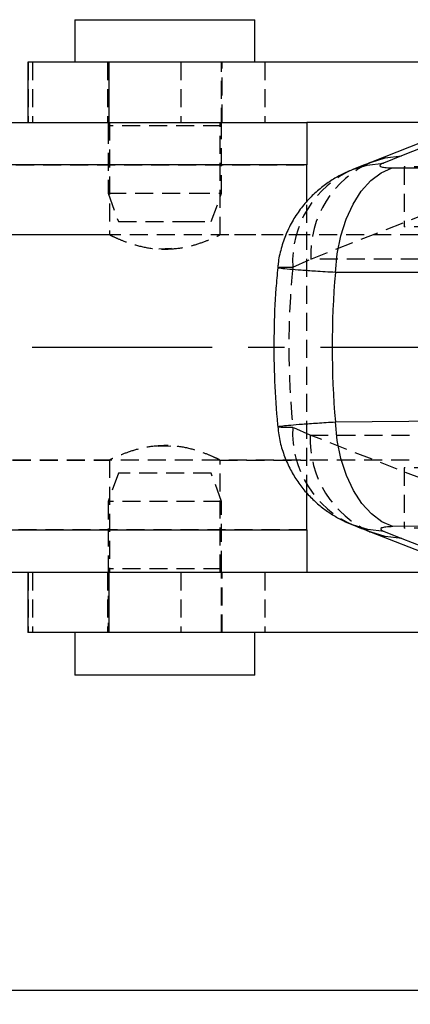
# Model space of a CAD drawing. Extents: x 27 to 407, y 33 to 283.
# Tile 3 of 20: x 151 to 178, y 33 to 102. Entities that reach past the tile are written whole.
import ezdxf

# ---------------------------------------------------------------- set-up
doc = ezdxf.new("R2010")
doc.units = 0
doc.linetypes.add('CENTERX2', pattern=[20.32, 12.7, -2.54, 2.54, -2.54])
doc.linetypes.add('HIDDEN', pattern=[1.905, 1.27, -0.635])
doc.layers.get('0').update_dxf_attribs({"linetype": 'CONTINUOUS'})
doc.styles.add('SLDTEXTSTYLE0', font='TXT', dxfattribs={"width": 0.75})
doc.dimstyles.new('SLDDIMSTYLE4', dxfattribs={"dimtxt": 3.5, "dimasz": 3.302, "dimexe": 0, "dimexo": 0.0625, "dimgap": 0.875, "dimtad": 1, "dimdec": 0, "dimrnd": 1e-09, "dimzin": 12, "dimtxsty": 'SLDTEXTSTYLE0', "dimsah": 1, "dimcen": 0.09, "dimazin": 3, "dimtfac": 1, "dimtofl": 0, "dimtmove": 0, "dimatfit": 3, "dimtolj": 1, "dimtzin": 12})

# ---------------------------------------------------------------- blocks, each defined once
blk = doc.blocks.new('_D_4')
at = {"color": 179, "linetype": 'CONTINUOUS'}
for p, q in [((51.637, 71.334), (51.637, 32.917)), ((226.616, 58.146), (226.616, 32.917)), ((51.637, 33.917), (226.616, 33.917))]:
    blk.add_line(p, q, dxfattribs=at)
for points in [[(51.637, 33.917), (54.939, 33.409), (54.939, 34.425)], [(226.616, 33.917), (223.314, 34.425), (223.314, 33.409)]]:
    blk.add_solid(points, dxfattribs=at)
at = {"color": 179, "linetype": 'CONTINUOUS', "insert": (135.125, 38.429, -51.888), "char_height": 3.5, "attachment_point": 1, "style": 'SLDTEXTSTYLE0'}
blk.add_mtext('175', dxfattribs=at)

msp = doc.modelspace()

# ---------------------------------------------------------------- linework, layer by layer
at = {"color": 7, "linetype": 'CONTINUOUS'}
for p, q in [((154.4224, 102.3964), (154.4224, 99.3964)), ((154.4224, 102.3964), (163.783, 102.3964)), ((163.783, 102.3964), (167.1225, 102.3964)), ((167.1225, 99.3964), (167.1225, 102.3964)), ((151.1266, 99.3964), (151.1266, 95.1464)), ((156.8343, 99.3964), (151.1266, 99.3964)), ((156.8343, 99.3964), (156.8343, 95.1464)), ((218.2264, 99.3964), (156.8343, 99.3964)), ((185.3172, 95.8834), (177.4519, 92.7826)), ((146.4724, 95.1464), (170.7724, 95.1464)), ((182.446, 95.1464), (170.7724, 95.1464)), ((170.7724, 95.1464), (170.7724, 92.1464)), ((177.4519, 92.7826), (176.179, 92.2801)), ((170.7724, 92.1464), (146.4724, 92.1464)), ((170.7724, 89.5463), (170.7724, 92.1464)), ((176.8029, 91.9473), (187.2619, 91.945)), ((170.7724, 66.3964), (170.7724, 69.0164)), ((146.4724, 66.3964), (170.7724, 66.3964)), ((170.7724, 66.3964), (170.7724, 63.3964)), ((175.3249, 66.2294), (183.2284, 63.1329)), ((176.2317, 66.2815), (177.467, 65.7969)), ((177.467, 65.7969), (185.3729, 62.7011)), ((170.7724, 63.3964), (146.4724, 63.3964)), ((151.1266, 63.3964), (151.1266, 59.1464)), ((156.8343, 63.3964), (156.8343, 59.1464)), ((182.5559, 63.3964), (170.7724, 63.3964)), ((156.8343, 59.1464), (151.1266, 59.1464)), ((154.4224, 59.1464), (154.4224, 56.1464)), ((218.2264, 59.1464), (156.8343, 59.1464)), ((167.1225, 56.1464), (167.1225, 59.1464)), ((167.1225, 56.1464), (154.4224, 56.1464))]:
    msp.add_line(p, q, dxfattribs=at)
at = {"color": 7, "linetype": 'HIDDEN'}
for p, q in [((151.1337, 99.3964), (151.1337, 95.1464)), ((151.4405, 99.3964), (151.4405, 95.1464)), ((156.7224, 99.3964), (156.7224, 95.1464)), ((156.7724, 99.3964), (156.7724, 94.8964)), ((161.8912, 99.3964), (161.8912, 95.1464)), ((164.7724, 94.8964), (164.7724, 99.3964)), ((164.8224, 95.1464), (164.8224, 99.3964)), ((167.8115, 99.3964), (167.8115, 95.1464)), ((156.7724, 94.8964), (156.7724, 90.1464)), ((164.7517, 94.8964), (156.7725, 94.8964)), ((156.8724, 95.1464), (156.8724, 87.1967)), ((164.6724, 87.2058), (164.6724, 95.1464)), ((164.7724, 90.1464), (164.7724, 94.8964)), ((146.4724, 92.1464), (170.7724, 92.1464)), ((185.3424, 92.0214), (177.6372, 92.0214)), ((177.6372, 92.0214), (177.6372, 87.7714)), ((156.7724, 90.1464), (162.6689, 90.1464)), ((156.7724, 90.1464), (157.5004, 88.1464)), ((162.6689, 90.1464), (164.7724, 90.1464)), ((164.0445, 88.1464), (164.7724, 90.1464)), ((170.7724, 69.0164), (170.7724, 89.5463)), ((171.063, 85.5013), (178.9267, 88.602)), ((157.5004, 88.1464), (162.3238, 88.1464)), ((162.3238, 88.1464), (164.0445, 88.1464)), ((185.3424, 87.7714), (177.6372, 87.7714)), ((156.9232, 87.2214), (121.4725, 87.2214)), ((182.4372, 87.2089), (121.4725, 87.2089)), ((170.7724, 87.2214), (164.64, 87.2214)), ((161.245, 86.2397), (160.3584, 86.2131)), ((169.7858, 84.9342), (171.063, 85.5013)), ((178.6831, 85.5013), (171.063, 85.5013)), ((171.0261, 73.0811), (169.7877, 73.6278)), ((178.9263, 69.9858), (171.0261, 73.0811)), ((171.0261, 73.0811), (178.6831, 73.0811)), ((160.2999, 72.3032), (161.1865, 72.3298)), ((121.4725, 71.3339), (182.4754, 71.3339)), ((121.4725, 71.3214), (156.9049, 71.3214)), ((156.8724, 71.3371), (156.8724, 63.3964)), ((164.6217, 71.3214), (170.7724, 71.3214)), ((164.6724, 63.3964), (164.6724, 71.3462)), ((157.5004, 70.3964), (156.7724, 68.3964)), ((164.0445, 70.3964), (157.5004, 70.3964)), ((164.7724, 68.3964), (164.0445, 70.3964)), ((185.3424, 70.7714), (177.6372, 70.7714)), ((177.6372, 70.7714), (177.6372, 66.5214)), ((164.7724, 68.3964), (156.7724, 68.3964)), ((156.7724, 68.3964), (156.7724, 63.6464)), ((164.7724, 63.6464), (164.7724, 68.3964)), ((170.7724, 66.3964), (146.4724, 66.3964)), ((185.3424, 66.5214), (177.6372, 66.5214)), ((151.1337, 63.3964), (151.1337, 59.1464)), ((151.4405, 63.3964), (151.4405, 59.1464)), ((156.7224, 63.3964), (156.7224, 59.1464)), ((156.7724, 63.6464), (156.7724, 59.1464)), ((164.7724, 63.6464), (156.7959, 63.6464)), ((161.8912, 63.3964), (161.8912, 59.1464)), ((164.7724, 59.1464), (164.7724, 63.6464)), ((164.8224, 59.1464), (164.8224, 63.3964)), ((167.8115, 63.3964), (167.8115, 59.1464))]:
    msp.add_line(p, q, dxfattribs=at)
at = {"color": 179, "linetype": 'CENTERX2'}
msp.add_line((184.4372, 79.2714), (52.6372, 79.2714), dxfattribs=at)
at = {"color": 7, "linetype": 'CONTINUOUS', "flags": 128}
for points in [[(183.212, 95.4484), (181.4823, 94.7665), (175.3473, 92.3472)], [(172.7923, 84.5586), (172.918, 85.8775), (173.1723, 87.1445), (173.5484, 88.3253), (174.0362, 89.3881), (174.6225, 90.304), (175.2913, 91.0485), (176.0248, 91.6012), (176.8029, 91.9473)], [(183.2498, 84.5555), (177.9789, 84.5571), (172.7923, 84.5586)], [(172.7931, 74.0145), (177.9773, 74.0628), (183.2504, 74.1118)], [(176.8541, 66.624), (176.0721, 66.968), (175.3337, 67.5194), (174.659, 68.2632), (174.0661, 69.1794), (173.5712, 70.2429), (173.1877, 71.4251), (172.9259, 72.6937), (172.7931, 74.0145)], [(187.3168, 66.7086), (182.041, 66.666), (176.8541, 66.624)]]:
    msp.add_lwpolyline(points, dxfattribs=at)
at = {"color": 8, "linetype": 'CONTINUOUS', "flags": 128}
for points in [[(175.349, 92.348), (176.3057, 92.6391), (177.4519, 92.7826)], [(174.0692, 91.8426), (175.0259, 92.1348), (176.179, 92.2801)], [(176.2317, 66.2815), (175.0722, 66.4193), (174.0779, 66.7191)], [(177.467, 65.7969), (176.314, 65.933), (175.327, 66.2286)]]:
    msp.add_lwpolyline(points, dxfattribs=at)
at = {"color": 7, "linetype": 'HIDDEN'}
for centre, radius, start, end in [((176.8935, 85.3093), 7.1176, 113.378843, 183.020948), ((178.1595, 85.8238), 7.1038, 113.305228, 182.601963), ((176.8981, 73.2568), 7.1201, 177.012603, 246.665507), ((178.125, 72.7607), 7.1062, 177.415877, 246.812312)]:
    msp.add_arc(centre, radius, start, end, dxfattribs=at)
msp.add_ellipse((255.5912, 79.2912), major_axis=(86.0757, 0), ratio=0.8277942, start_param=3.0623132, end_param=3.2211596, dxfattribs=at)
at = {"color": 7, "linetype": 'CONTINUOUS'}
msp.add_ellipse((255.5912, 79.2912), major_axis=(83.026, 0), ratio=0.8582009, start_param=3.0675999, end_param=3.2157163, dxfattribs=at)
for points, knots in [([(174.0698, 91.8406), (173.8264, 91.7388), (173.3181, 91.5262), (172.5547, 91.0952), (171.7887, 90.556), (171.0539, 89.8991), (170.3766, 89.1276), (169.7858, 88.2508), (169.302, 87.287), (168.9572, 86.2566), (168.7698, 85.4503), (168.7463, 84.991), (168.7414, 84.8959)], [0, 0, 0, 0, 0.0889486, 0.1857301, 0.2874355, 0.3938023, 0.5045642, 0.6187391, 0.7346516, 0.851619, 0.9692781, 1, 1, 1, 1]), ([(175.3476, 92.3474), (175.1607, 92.2737), (174.7334, 92.1053), (174.3085, 91.9369), (174.0695, 91.8421)], [0, 0, 0, 0, 0.43750056, 1, 1, 1, 1]), ([(176.179, 92.2801), (176.1759, 92.2788), (176.061, 92.2332), (175.9103, 92.1452), (175.9366, 92.0537), (176.1292, 91.9873), (176.4093, 91.9526), (176.699, 91.9487), (176.8029, 91.9473)], [0, 0, 0, 0, 0.0066595, 0.2518146, 0.4971828, 0.631988, 0.8679794, 1, 1, 1, 1]), ([(168.7311, 84.8972), (168.6867, 84.412), (168.5486, 82.9027), (168.4431, 80.3598), (168.4675, 77.2752), (168.5978, 75.0434), (168.7134, 73.8426), (168.7305, 73.6647)], [0, 0, 0, 0, 0.1299564, 0.4042161, 0.6782384, 0.9523337, 1, 1, 1, 1]), ([(168.748, 73.6664), (168.7622, 73.4804), (168.804, 72.9374), (169.0261, 72.0702), (169.3865, 71.0952), (169.8564, 70.2045), (170.4089, 69.4038), (171.0287, 68.6975), (171.6981, 68.0871), (172.4013, 67.5693), (173.1187, 67.1491), (173.6828, 66.8724), (174.0006, 66.7545), (174.0808, 66.7247)], [0, 0, 0, 0, 0.0601235, 0.1755105, 0.2871274, 0.3951467, 0.4996598, 0.6007193, 0.6983707, 0.792724, 0.8841491, 0.9707499, 1, 1, 1, 1]), ([(174.0848, 66.7165), (174.3736, 66.6028), (174.7862, 66.4403), (175.2022, 66.2779), (175.327, 66.2292)], [0, 0, 0, 0, 0.7000041, 1, 1, 1, 1]), ([(176.8541, 66.624), (176.6721, 66.6187), (176.4892, 66.6134), (176.2202, 66.5819), (176.0482, 66.5431), (175.9561, 66.4546), (176.033, 66.3663), (176.1862, 66.3009), (176.2317, 66.2815)], [0, 0, 0, 0, 0.23515604, 0.23624925, 0.47233367, 0.63524778, 0.891622, 1, 1, 1, 1])]:
    msp.add_open_spline(points, degree=3, knots=knots, dxfattribs=at)
at = {"color": 7, "linetype": 'HIDDEN'}
for points, knots in [([(156.9232, 87.1967), (156.9121, 87.2021), (156.8786, 87.2183), (157.2308, 87.0472), (157.9201, 86.7496), (158.964, 86.4004), (159.9974, 86.2153), (160.6156, 86.2024), (160.7724, 86.1991)], [0, 0, 0, 0, 0.0939966, 0.2843437, 0.4831392, 0.7010943, 0.9241816, 1, 1, 1, 1]), ([(160.7724, 86.1991), (161.1804, 86.221), (161.995, 86.2646), (163.1, 86.5621), (163.9998, 86.9019), (164.588, 87.1796), (164.6243, 87.1978), (164.64, 87.2057)], [0, 0, 0, 0, 0.1966615, 0.3926958, 0.6042923, 0.8292523, 1, 1, 1, 1]), ([(168.7608, 84.8947), (168.7615, 84.9025), (168.7633, 84.9217), (169.0903, 84.9372), (169.5517, 84.9352), (169.7858, 84.9342)], [0, 0, 0, 0, 0.2482756, 0.6186437, 1, 1, 1, 1]), ([(169.7877, 73.6278), (169.5867, 73.6266), (169.1451, 73.6238), (168.7857, 73.6374), (168.7661, 73.6583), (168.7576, 73.6673)], [0, 0, 0, 0, 0.3212211, 0.7056441, 1, 1, 1, 1]), ([(160.7724, 72.3438), (160.3645, 72.3219), (159.5499, 72.2783), (158.4449, 71.9808), (157.5451, 71.641), (156.9568, 71.3633), (156.9206, 71.3451), (156.9049, 71.3372)], [0, 0, 0, 0, 0.1966615, 0.3926958, 0.6042923, 0.8292523, 1, 1, 1, 1]), ([(164.6217, 71.3462), (164.6328, 71.3408), (164.6663, 71.3246), (164.3141, 71.4957), (163.6248, 71.7933), (162.5809, 72.1424), (161.5475, 72.3276), (160.9293, 72.3405), (160.7724, 72.3438)], [0, 0, 0, 0, 0.0939966, 0.2843437, 0.4831392, 0.7010943, 0.9241816, 1, 1, 1, 1])]:
    msp.add_open_spline(points, degree=3, knots=knots, dxfattribs=at)
at = {"color": 8, "linetype": 'CONTINUOUS'}
for points, knots in [([(172.7923, 84.5586), (172.3114, 84.5872), (171.4049, 84.6409), (170.3406, 84.7138), (169.4953, 84.781), (168.9579, 84.8383), (168.7136, 84.8775), (168.7511, 84.8912), (168.7608, 84.8947)], [0, 0, 0, 0, 0.1984884, 0.3741274, 0.554584, 0.7565087, 0.9369846, 1, 1, 1, 1]), ([(168.7576, 73.6673), (168.7488, 73.6697), (168.6919, 73.6856), (168.9848, 73.7296), (169.6105, 73.7943), (170.4429, 73.8615), (171.4939, 73.9348), (172.36, 73.988), (172.7931, 74.0145)], [0, 0, 0, 0, 0.0445515, 0.2875809, 0.4654304, 0.6432781, 0.8216393, 1, 1, 1, 1])]:
    msp.add_open_spline(points, degree=3, knots=knots, dxfattribs=at)

# ---------------------------------------------------------------- dimensions: what is measured, and where the dimension line sits
at = {"color": 179, "linetype": 'CONTINUOUS'}
dim = msp.add_linear_dim(base=(226.6161, 33.9175), p1=(51.6372, 72.3339), p2=(226.6161, 59.1464), angle=0, dimstyle='SLDDIMSTYLE4', dxfattribs=at)
dim.commit()
dim.dimension.update_dxf_attribs({"geometry": '_D_4', "text_midpoint": (140.4261, 33.9175), "dimtype": 160})

doc.saveas('drawing.dxf')
